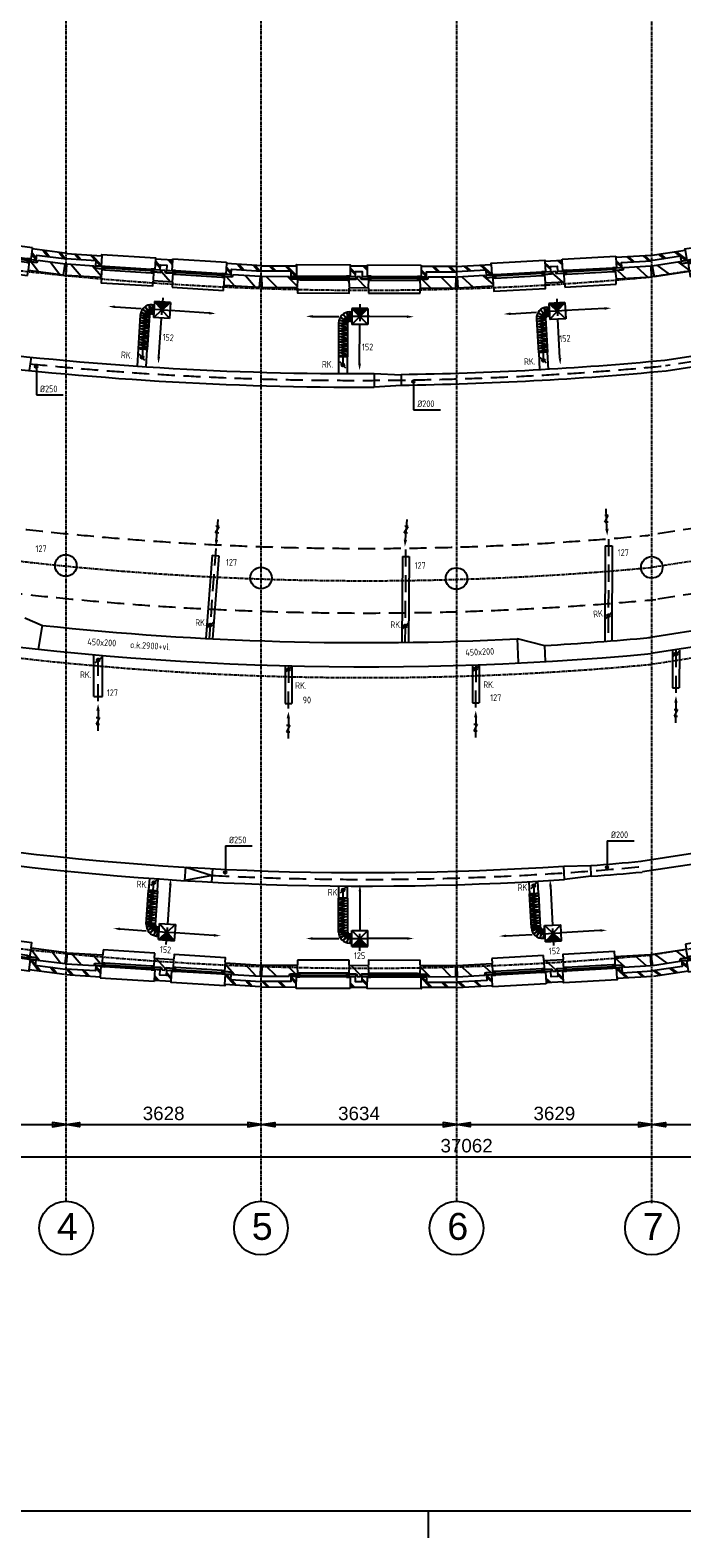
# Model space of a CAD drawing. Extents: x -257677 to 221252, y -185516 to 120782.
# Tile 74 of 171: x 13194 to 25307, y -132911 to -104891. Entities that reach past the tile are written whole.
import ezdxf
from ezdxf.enums import TextEntityAlignment as Align

# ---------------------------------------------------------------- set-up
doc = ezdxf.new("R2010")
doc.units = 0
doc.header["$LTSCALE"] = 50
doc.linetypes.add('CENTER', pattern=[2, 1.25, -0.25, 0.25, -0.25])
doc.linetypes.add('HIDDEN', pattern=[9.525, 6.35, -3.175])
doc.layers.get('0').update_dxf_attribs({"linetype": 'CONTINUOUS'})
for name, color, linetype in [('57LB', 4, 'CONTINUOUS'), ('BOUW', 1, 'CONTINUOUS'), ('KADER', 7, 'CONTINUOUS'), ('MAATVOERING', 1, 'CONTINUOUS'), ('STRAMIEN', 2, 'CENTER')]:
    doc.layers.add(name, color=color, linetype=linetype)
doc.styles.add('ISO25', font='ISO', dxfattribs={"width": 0.9})
doc.styles.get("Standard").update_dxf_attribs({"font": 'ARIAL.TTF'})

# ---------------------------------------------------------------- blocks, each defined once
blk = doc.blocks.new('KADERA0')
at = {"layer": 'KADER', "color": 4}
blk.add_line((25, 10), (1179, 10), dxfattribs=at)
at = {"layer": 'KADER', "color": 1}
blk.add_line((559, 0), (559, 10), dxfattribs=at)
blk = doc.blocks.new('CIRC1MM')
at = {"color": 2, "linetype": 'Continuous'}
for p, q in [((-0.5, 0), (0.5, 0)), ((-0.49, 0.1), (0.49, 0.1)), ((-0.46, 0.2), (0.46, 0.2)), ((-0.4, 0.3), (0.4, 0.3)), ((-0.3, 0.4), (0.3, 0.4)), ((-0.49, -0.1), (0.49, -0.1)), ((-0.46, -0.2), (0.46, -0.2)), ((-0.4, -0.3), (0.4, -0.3)), ((-0.3, -0.4), (0.3, -0.4))]:
    blk.add_line(p, q, dxfattribs=at)
blk.add_circle((0, 0), 0.5, dxfattribs=at)
blk = doc.blocks.new('AFVRE')
at = {"color": 2, "linetype": 'Continuous'}
for p, q in [((0.625, -5), (-0.625, -7.5)), ((-0.625, -5), (0.625, -5)), ((0, -2.5), (0, -10)), ((-0.625, -7.5), (0.625, -7.5))]:
    blk.add_line(p, q, dxfattribs=at)
blk.add_solid([(-0.625, -2.5), (0.625, -2.5), (0, 0)], dxfattribs=at)
blk = doc.blocks.new('1', base_point=(8500, 9850))
at = {"layer": 'BOUW', "linetype": 'Continuous'}
for p, q in [((10497.5, 10150), (11457.5, 10150)), ((10497.5, 10060), (10497.5, 10150)), ((11457.5, 10150), (11457.5, 10060)), ((8510, 9850), (8515, 10050)), ((9027.5, 9850), (8510, 9850)), ((8515, 10050), (9177.5, 10050)), ((8980, 9650), (9158, 9828)), ((9037.5, 9890), (9027.5, 9850)), ((9182.5, 9890), (9037.5, 9890)), ((9177.5, 10050), (9182.5, 9890)), ((9224.5, 9838), (10090.5, 9838)), ((10132.5, 9890), (10137.5, 10050)), ((10277.5, 9890), (10132.5, 9890)), ((10137.5, 10050), (10497.5, 10050)), ((10287.5, 9850), (10277.5, 9890)), ((10347.5, 9850), (10287.5, 9850)), ((10357.5, 9890), (10347.5, 9850)), ((10502.5, 9890), (10357.5, 9890)), ((10497.5, 10050), (10502.5, 9890)), ((11848, 9850), (12048, 10050)), ((10428, 9650), (10477, 9699)), ((10477, 9640), (10477, 9625)), ((10477, 9625), (11477, 9625)), ((11477, 9625), (11477, 9640)), ((12015, 9650), (12115, 9750))]:
    blk.add_line(p, q, dxfattribs=at)
for points in [[(9177.5, 10060), (9177.5, 10150), (10137.5, 10150), (10137.5, 10060)], [(8500, 9650), (9158, 9650), (9158, 9845), (9058, 9845), (9058, 9750), (8500, 9750)], [(8598, 9850), (8798, 10050)], [(8998, 9850), (9178, 10031)], [(9047.5, 9850), (9047.5, 9890), (9182.5, 9890), (9182.5, 9850), (9047.5, 9850)], [(9145, 9845), (9058, 9758)], [(9164.5, 9838), (9224.5, 9838), (9224.5, 9848), (9204.5, 9848), (9204.5, 9908), (9184.5, 9908), (9184.5, 9848), (9164.5, 9848), (9164.5, 9838)], [(9204.5, 9868), (9224.5, 9868), (9224.5, 9908), (9204.5, 9908)], [(9224.5, 9908), (10090.5, 9908)], [(9224.5, 9868), (10090.5, 9868)], [(10110.5, 9868), (10090.5, 9868), (10090.5, 9908), (10110.5, 9908)], [(10150.5, 9838), (10090.5, 9838), (10090.5, 9848), (10110.5, 9848), (10110.5, 9908), (10130.5, 9908), (10130.5, 9848), (10150.5, 9848), (10150.5, 9838)], [(10132.5, 9850), (10132.5, 9890), (10267.5, 9890), (10267.5, 9850), (10132.5, 9850)], [(10157.5, 9845), (10257.5, 9845), (10257.5, 9750), (10377.5, 9750), (10377.5, 9845), (10477.5, 9845), (10477.5, 9650), (10157.5, 9650), (10157.5, 9845)], [(10158, 9710), (10257, 9809)], [(10282, 9874), (10458, 10050)], [(10367.5, 9850), (10367.5, 9890), (10502.5, 9890), (10502.5, 9850), (10367.5, 9850)], [(10544.5, 9838), (10484.5, 9838), (10484.5, 9848), (10504.5, 9848), (10504.5, 9908), (10524.5, 9908), (10524.5, 9848), (10544.5, 9848), (10544.5, 9838)], [(10524.5, 9908), (10544.5, 9908), (10544.5, 9868), (10524.5, 9868)], [(10544.5, 9908), (11410.5, 9908)], [(10544.5, 9868), (11410.5, 9868)], [(10544.5, 9838), (11410.5, 9838)], [(11430.5, 9868), (11410.5, 9868), (11410.5, 9908), (11430.5, 9908)], [(11470.5, 9838), (11410.5, 9838), (11410.5, 9848), (11430.5, 9848), (11430.5, 9908), (11450.5, 9908), (11450.5, 9848), (11470.5, 9848), (11470.5, 9838)], [(11607.5, 9850), (11597.5, 9890), (11452.5, 9890), (11457.5, 10050), (12120, 10050), (12125, 9850), (11607.5, 9850)], [(11452.5, 9850), (11452.5, 9890), (11587.5, 9890), (11587.5, 9850), (11452.5, 9850)], [(12135, 9650), (11477, 9650), (11477, 9845), (11577, 9845), (11577, 9750), (12135, 9750)], [(11477, 9742), (11577, 9842)], [(11477, 9712), (11577, 9812)], [(11488, 9890), (11648, 10050)], [(8650, 9650), (8750, 9750)], [(8680, 9650), (8780, 9750)], [(8950, 9650), (9050, 9750)], [(9158, 9640), (9158, 9625), (10158, 9625), (10158, 9640)], [(10158, 9680), (10257, 9779)], [(10398, 9650), (10477, 9729)], [(11685, 9650), (11785, 9750)], [(11715, 9650), (11815, 9750)], [(11985, 9650), (12085, 9750)]]:
    blk.add_lwpolyline(points, dxfattribs=at)

msp = doc.modelspace()

# ---------------------------------------------------------------- linework, layer by layer
at = {"layer": '57LB', "color": 1, "linetype": 'HIDDEN'}
for p, q in [((33563.41002, -109812.47923), (25002.01441, -111128.00389)), ((15832.93254, -110104.20976), (15418.21696, -110076.24351)), ((15459.74103, -110163.48854), (15466.64774, -109995.74197)), ((15658.80066, -109862.4963), (15628.20592, -110316.19016)), ((19321.30663, -109983.60033), (19319.5985, -110438.32139)), ((23182.65172, -110101.46671), (22767.62779, -110124.40717)), ((22819.50571, -110205.92173), (22805.85442, -110038.58896)), ((22980.27755, -109882.85288), (23005.37413, -110336.88408)), ((15326.06183, -110188.45007), (15262.16316, -111140.24004)), ((19009.94904, -110330.03567), (19006.68557, -111273.70736)), ((19510.44363, -110213.76224), (19094.7891, -110212.20086)), ((19141.77227, -110296.63145), (19138.0075, -110128.78497)), ((22689.88054, -110247.03768), (22742.83928, -111199.97705)), ((16644.7862, -114525.54038), (16518.56875, -116197.9301)), ((20172.95734, -114542.65447), (20160.60169, -116268.92746)), ((23944.78312, -114347.34764), (23937.80038, -116244.73107)), ((14458.88207, -117363.86578), (14457.80198, -116545.75874)), ((25196.34496, -116414.14615), (25195.10265, -117225.44583)), ((17993.07164, -116705.12744), (17991.82933, -117516.42712)), ((21475.02599, -116687.88503), (21473.78368, -117499.18471)), ((15438.15805, -121509.46856), (15496.26663, -120658.56867)), ((22601.31234, -121572.1331), (22553.43139, -120711.36014)), ((19012.43122, -121653.42217), (19012.43122, -120796.89998)), ((15566.36305, -121557.62441), (15550.59317, -121724.77082)), ((15723.08613, -121882.70778), (15754.06742, -121429.04015)), ((19322.6879, -122001.55442), (19322.6879, -121546.83014)), ((22730.81076, -121599.11936), (22735.79362, -121766.93409)), ((22926.46275, -121902.3711), (22901.20751, -121448.3487)), ((15549.16026, -121640.84603), (15963.85187, -121669.16563)), ((19132.68765, -121772.10461), (19548.34511, -121772.10461)), ((19144.18041, -121687.9043), (19139.8352, -121855.73675)), ((22724.0122, -121683.828), (23139.02809, -121660.74252))]:
    msp.add_line(p, q, dxfattribs=at)
at = {"layer": '57LB', "color": 2, "linetype": 'Continuous'}
for p, q in [((14775.02163, -110032.86978), (15256.56393, -110065.34248)), ((15489.54075, -109995.90797), (15478.15339, -110165.52615)), ((15503.79502, -109931.67378), (15483.61043, -110230.99398)), ((15485.92779, -110231.15025), (15803.11522, -109951.85837)), ((15782.93063, -110251.17857), (15503.79502, -109931.67378)), ((15803.11522, -109951.85837), (15503.79502, -109931.67378)), ((15803.11522, -109951.85837), (15782.93063, -110251.17857)), ((16516.33875, -110150.29511), (15795.34029, -110101.67474)), ((19171.00924, -110062.48612), (19169.88232, -110362.484)), ((19469.8802, -110363.61092), (19171.00924, -110062.48612)), ((19471.00713, -110063.61304), (19171.00924, -110062.48612)), ((19172.20493, -110362.49272), (19471.00713, -110063.61304)), ((19471.00713, -110063.61304), (19469.8802, -110363.61092)), ((22828.59602, -110035.95516), (22838.02906, -110205.69324)), ((23134.43382, -109953.90298), (22834.89107, -109970.46021)), ((23150.99105, -110253.44573), (22834.89107, -109970.46021)), ((22834.89107, -109970.46021), (22851.4483, -110270.00296)), ((22853.76738, -110269.87477), (23134.43382, -109953.90298)), ((23134.43382, -109953.90298), (23150.99105, -110253.44573)), ((23866.56605, -110063.66334), (23145.03152, -110103.54617)), ((15782.93063, -110251.17857), (15483.61043, -110230.99398)), ((15584.65016, -110962.08474), (15633.27053, -110241.08627)), ((18450.13753, -110209.77926), (18932.77008, -110211.59224)), ((19160.8648, -110127.49616), (19160.27689, -110297.49514)), ((19469.8802, -110363.61092), (19169.88232, -110362.484)), ((19317.16674, -111085.67832), (19319.88126, -110363.04746)), ((20195.39713, -110216.33523), (19472.76627, -110213.62071)), ((22123.95424, -110159.98623), (22605.85457, -110133.34918)), ((23150.99105, -110253.44573), (22851.4483, -110270.00296)), ((23041.1025, -110983.25888), (23001.21967, -110261.72435)), ((13210.84968, -110968.01115), (13176.95206, -111215.85722)), ((19587.8278, -111273.55728), (19586.96321, -111523.56485)), ((20087.76027, -111293.94947), (20087.06852, -111493.97647)), ((23883.81649, -114476.83945), (24008.81564, -114477.29947)), ((16574.70606, -114650.33553), (16699.35158, -114659.74269)), ((20111.54083, -114671.9335), (20236.53762, -114672.82815)), ((13351.81707, -116397.16067), (13425.54352, -115952.48799)), ((22247.25498, -116195.85421), (22264.22027, -116645.5343)), ((22752.47144, -116324.69252), (22763.86481, -116626.68398)), ((25134.58298, -117115.63939), (25259.58338, -117115.47436)), ((14379.21974, -117272.85232), (14539.2196, -117272.64108)), ((21413.26401, -117389.37828), (21538.26441, -117389.21325)), ((17931.30966, -117406.62068), (18056.31006, -117406.45566)), ((16070.95859, -120696.42505), (16087.99209, -120446.99876)), ((16087.99209, -120446.99876), (16578.7259, -120599.739)), ((16570.20822, -120724.4657), (16587.24358, -120475.01221)), ((23126.74535, -120676.25496), (23112.85963, -120426.62635)), ((23624.16146, -120615.90778), (23613.05135, -120416.1774)), ((16578.7259, -120599.739), (16070.95859, -120696.42505)), ((15798.17348, -120783.18292), (15748.93882, -121504.13969)), ((19322.6879, -120899.46865), (19322.6879, -121622.10461)), ((22865.25327, -120801.98642), (22905.38823, -121523.50698)), ((14868.11079, -121594.33667), (15349.62525, -121627.21964)), ((15573.29958, -121727.6925), (15584.88203, -121558.08753)), ((15578.84776, -121793.22278), (15599.28737, -121493.91989)), ((15896.27304, -121514.20125), (15578.84776, -121793.22278)), ((15599.28737, -121493.91989), (15898.59027, -121514.3595)), ((15599.28737, -121493.91989), (15878.15065, -121813.66239)), ((15878.15065, -121813.66239), (15898.59027, -121514.3595)), ((22758.68702, -121767.03059), (22749.24527, -121597.29299)), ((22755.61976, -121531.83793), (23055.15671, -121515.17603)), ((22772.28166, -121831.37487), (22755.61976, -121531.83793)), ((22755.61976, -121531.83793), (23071.81861, -121814.71297)), ((23052.83767, -121515.30502), (22772.28166, -121831.37487)), ((23071.81861, -121814.71297), (23055.15671, -121515.17603)), ((15578.84776, -121793.22278), (15878.15065, -121813.66239)), ((16609.32723, -121713.24561), (15888.37046, -121664.01095)), ((18450.05195, -121772.10461), (18932.6879, -121772.10461)), ((19162.6879, -121857.10461), (19162.6879, -121687.10461)), ((19172.6879, -121622.10461), (19472.6879, -121622.10461)), ((19172.6879, -121922.10461), (19172.6879, -121622.10461)), ((19470.36528, -121622.10461), (19172.6879, -121922.10461)), ((19172.6879, -121622.10461), (19472.6879, -121922.10461)), ((19472.6879, -121922.10461), (19472.6879, -121622.10461)), ((20195.32386, -121772.10461), (19472.6879, -121772.10461)), ((22042.43016, -121721.74136), (22524.32116, -121694.93592)), ((22772.28166, -121831.37487), (23071.81861, -121814.71297)), ((23785.00821, -121624.80954), (23063.48766, -121664.9445)), ((19172.6879, -121922.10461), (19472.6879, -121922.10461))]:
    msp.add_line(p, q, dxfattribs=at)
at = {"layer": '57LB', "color": 1, "linetype": 'Continuous'}
for p, q in [((15279.66219, -110078.07648), (15421.39842, -110172.41595)), ((15416.48644, -110180.71235), (15279.66219, -110078.07648)), ((15336.59189, -110030.14147), (15433.53614, -110164.60465)), ((15421.39842, -110172.41595), (15336.59189, -110030.14147)), ((15407.01222, -109997.4891), (15459.74103, -110163.48854)), ((15433.53614, -110164.60465), (15407.01222, -109997.4891)), ((15453.91445, -110078.70753), (15493.82461, -110081.3869)), ((15466.64774, -109995.74197), (15477.08283, -110164.65278)), ((22680.97916, -110088.62916), (22793.6338, -110210.23289)), ((22782.542, -110219.46938), (22680.97916, -110088.62916)), ((22746.87975, -110047.61314), (22819.50571, -110205.92173)), ((22793.6338, -110210.23289), (22746.87975, -110047.61314)), ((22805.85442, -110038.58896), (22836.85977, -110204.95729)), ((15226.92193, -110387.95313), (15397.15759, -110382.12962)), ((15394.37107, -110423.63568), (15226.92193, -110387.95313)), ((15232.11447, -110332.23165), (15401.09715, -110323.44863)), ((15397.15759, -110382.12962), (15232.11447, -110332.23165)), ((15232.20286, -110287.66906), (15402.43852, -110281.84554)), ((15399.652, -110323.35161), (15232.20286, -110287.66906)), ((15237.3954, -110231.94758), (15406.37808, -110223.16456)), ((15402.43852, -110281.84554), (15237.3954, -110231.94758)), ((15240.47018, -110186.14779), (15410.03323, -110190.34297)), ((15407.91932, -110221.83033), (15240.47018, -110186.14779)), ((15251.15507, -110135.10812), (15416.48644, -110180.71235)), ((15410.03323, -110190.34297), (15251.15507, -110135.10812)), ((18924.2253, -110379.0786), (19092.30857, -110359.57724)), ((19092.10518, -110418.38997), (18924.2253, -110379.0786)), ((18924.38405, -110333.17598), (19093.87106, -110326.58974)), ((19093.76193, -110358.14779), (18924.38405, -110333.17598)), ((18931.80461, -110281.56058), (19099.69937, -110316.56858)), ((19093.87106, -110326.58974), (18931.80461, -110281.56058)), ((18956.63071, -110222.833), (19104.07432, -110307.97687)), ((19099.69937, -110316.56858), (18956.63071, -110222.833)), ((19010.39992, -110171.37789), (19115.69124, -110299.4102)), ((19104.07432, -110307.97687), (19010.39992, -110171.37789)), ((19078.60346, -110134.31743), (19141.77227, -110296.63145)), ((19115.69124, -110299.4102), (19078.60346, -110134.31743)), ((19130.57102, -110212.3919), (19170.57078, -110212.53023)), ((19138.0075, -110128.78497), (19159.15301, -110296.69155)), ((22604.64939, -110255.21582), (22773.45355, -110238.65129)), ((22775.20467, -110270.16091), (22604.64939, -110255.21582)), ((22607.19647, -110301.048), (22773.83809, -110271.67354)), ((22777.10154, -110330.396), (22607.19647, -110301.048)), ((22608.85455, -110356.98632), (22777.10154, -110330.396)), ((22779.40983, -110371.93141), (22608.85455, -110356.98632)), ((22609.01478, -110203.25278), (22778.68106, -110228.30403)), ((22773.45355, -110238.65129), (22609.01478, -110203.25278)), ((22614.21438, -110401.2255), (22780.856, -110371.85104)), ((22630.33626, -110143.16403), (22782.542, -110219.46938)), ((22778.68106, -110228.30403), (22630.33626, -110143.16403)), ((22803.35876, -110122.48885), (22843.29713, -110120.26932)), ((15210.49107, -110632.69579), (15379.47375, -110623.91277)), ((15375.53418, -110682.59375), (15210.49107, -110632.69579)), ((15213.37367, -110589.75848), (15383.60933, -110583.93497)), ((15380.82281, -110625.44103), (15213.37367, -110589.75848)), ((15218.56621, -110534.037), (15387.5489, -110525.25398)), ((15383.60933, -110583.93497), (15218.56621, -110534.037)), ((15218.65461, -110489.47441), (15388.89027, -110483.65089)), ((15386.10375, -110525.15696), (15218.65461, -110489.47441)), ((15223.84715, -110433.75293), (15392.82983, -110424.9699)), ((15388.89027, -110483.65089), (15223.84715, -110433.75293)), ((18921.88397, -110637.27582), (19091.40571, -110620.64838)), ((19091.26185, -110662.24763), (18921.88397, -110637.27582)), ((18922.58344, -110435.01741), (19092.10518, -110418.38997)), ((19091.96132, -110459.98922), (18922.58344, -110435.01741)), ((18923.52584, -110581.33701), (19091.60911, -110561.83565)), ((19091.40571, -110620.64838), (18923.52584, -110581.33701)), ((18923.68458, -110535.43439), (19093.20632, -110518.80696)), ((19093.06246, -110560.4062), (18923.68458, -110535.43439)), ((18924.62698, -110681.754), (19092.71025, -110662.25264)), ((18925.32644, -110479.49558), (19093.40971, -110459.99423)), ((19093.20632, -110518.80696), (18925.32644, -110479.49558)), ((22784.11945, -110430.57351), (22614.21438, -110401.2255)), ((22615.87247, -110457.16383), (22784.11945, -110430.57351)), ((22786.42774, -110472.10892), (22615.87247, -110457.16383)), ((22618.41955, -110502.996), (22785.06117, -110473.62154)), ((22788.32461, -110532.34401), (22618.41955, -110502.996)), ((22620.07763, -110558.93433), (22788.32461, -110532.34401)), ((22790.63291, -110573.87942), (22620.07763, -110558.93433)), ((22625.43746, -110603.17351), (22792.07908, -110573.79905)), ((22795.34253, -110632.52152), (22625.43746, -110603.17351)), ((22627.09554, -110659.11183), (22795.34253, -110632.52152)), ((22797.65082, -110674.05692), (22627.09554, -110659.11183)), ((22629.48343, -110702.0795), (22796.12505, -110672.70503)), ((15200.01759, -110788.70135), (15370.25325, -110782.87783)), ((15367.46673, -110824.38389), (15200.01759, -110788.70135)), ((15205.21013, -110732.97987), (15374.19281, -110724.19684)), ((15370.25325, -110782.87783), (15205.21013, -110732.97987)), ((15205.29853, -110688.41727), (15375.53418, -110682.59375)), ((15372.74766, -110724.09982), (15205.29853, -110688.41727)), ((18921.19443, -110836.66531), (19090.71617, -110820.03788)), ((19090.57231, -110861.63713), (18921.19443, -110836.66531)), ((18922.29557, -110937.0823), (19091.81731, -110920.45487)), ((19091.67345, -110962.05411), (18922.29557, -110937.0823)), ((18922.83629, -110780.72651), (19090.91956, -110761.22515)), ((19090.71617, -110820.03788), (18922.83629, -110780.72651)), ((18922.98512, -110737.6928), (19092.50686, -110721.06537)), ((19092.363, -110762.66462), (18922.98512, -110737.6928)), ((18923.93744, -110881.14349), (19092.0207, -110861.64214)), ((19091.81731, -110920.45487), (18923.93744, -110881.14349)), ((19092.50686, -110721.06537), (18924.62698, -110681.754)), ((22799.3885, -110731.4275), (22629.48343, -110702.0795)), ((22631.14152, -110758.01782), (22799.3885, -110731.4275)), ((22801.69679, -110772.96291), (22631.14152, -110758.01782)), ((22636.50134, -110802.257), (22803.14296, -110772.88254)), ((22806.40641, -110831.60501), (22636.50134, -110802.257)), ((22638.15943, -110858.19533), (22806.40641, -110831.60501)), ((22808.7147, -110873.14041), (22638.15943, -110858.19533)), ((13309.35255, -111174.78696), (13309.35255, -111667.22152)), ((20320.63229, -111452.02309), (20320.63229, -111944.45765)), ((13309.35255, -111667.22152), (13806.58081, -111667.22152)), ((20320.63229, -111944.45765), (20817.86055, -111944.45765)), ((16821.99405, -120049.50828), (17319.22231, -120049.50828)), ((16821.99405, -120051.26441), (16821.99405, -120543.69897)), ((23921.06758, -119954.1788), (24418.29585, -119954.1788)), ((23921.06758, -119955.93492), (23921.06758, -120448.36948)), ((15552.90433, -121031.90597), (15382.64113, -121059.09934)), ((15555.73859, -120990.40313), (15385.00768, -121003.1865)), ((15385.00768, -121003.1865), (15552.90433, -121031.90597)), ((15561.19068, -120931.8254), (15390.92748, -120959.01877)), ((15390.92748, -120959.01877), (15557.18362, -120990.50182)), ((15564.02494, -120890.32257), (15393.29403, -120903.10594)), ((15393.29403, -120903.10594), (15561.19068, -120931.8254)), ((19096.38309, -121022.31236), (18926.91986, -121046.69827)), ((18926.91986, -121046.69827), (19096.38309, -121063.91186)), ((22646.12046, -120937.20941), (22478.27319, -120970.96962)), ((22478.27319, -120970.96962), (22648.43089, -120978.7447)), ((22650.25118, -121037.54745), (22482.4039, -121071.30765)), ((22648.43089, -120978.7447), (22482.82648, -121026.74697)), ((22482.82648, -121026.74697), (22651.69734, -121037.467)), ((15536.65968, -121291.03957), (15365.92877, -121303.82294)), ((15365.92877, -121303.82294), (15533.82542, -121332.5424)), ((15539.31943, -121230.83333), (15369.05623, -121258.02671)), ((15369.05623, -121258.02671), (15535.31238, -121289.50975)), ((15542.15369, -121189.3305), (15371.42278, -121202.11387)), ((15371.42278, -121202.11387), (15539.31943, -121230.83333)), ((15547.60578, -121130.75277), (15377.34258, -121157.94614)), ((15377.34258, -121157.94614), (15543.59873, -121189.42919)), ((15550.44004, -121089.24994), (15379.70913, -121102.03331)), ((15379.70913, -121102.03331), (15547.60578, -121130.75277)), ((15382.64113, -121059.09934), (15548.89727, -121090.58238)), ((19094.93469, -121122.72494), (18925.47146, -121147.11085)), ((18925.47146, -121147.11085), (19094.93469, -121164.32443)), ((19094.93469, -121322.11563), (18925.47146, -121346.50154)), ((19094.93469, -121164.32443), (18926.91986, -121203.055)), ((18926.91986, -121203.055), (19094.93469, -121223.13752)), ((19096.38309, -121221.70305), (18926.91986, -121246.08896)), ((18926.91986, -121246.08896), (19096.38309, -121263.30255)), ((19096.38309, -121063.91186), (18928.36827, -121102.64242)), ((18928.36827, -121102.64242), (19096.38309, -121122.72494)), ((19096.38309, -121263.30255), (18928.36827, -121302.03311)), ((18928.36827, -121302.03311), (19096.38309, -121322.11563)), ((22482.4039, -121071.30765), (22652.5616, -121079.08273)), ((22652.5616, -121079.08273), (22486.95719, -121127.085)), ((22486.95719, -121127.085), (22655.82806, -121137.80504)), ((22657.19456, -121136.29234), (22489.34728, -121170.05254)), ((22489.34728, -121170.05254), (22659.50498, -121177.82763)), ((22661.32527, -121236.63037), (22493.478, -121270.39058)), ((22493.478, -121270.39058), (22663.63569, -121278.16566)), ((22659.50498, -121177.82763), (22493.90057, -121225.8299)), ((22493.90057, -121225.8299), (22662.77144, -121236.54993)), ((22663.63569, -121278.16566), (22498.03128, -121326.16793)), ((22498.03128, -121326.16793), (22666.90215, -121336.88796)), ((15522.87932, -121492.8292), (15352.14841, -121505.61257)), ((15352.14841, -121505.61257), (15520.72919, -121524.31411)), ((15525.53907, -121432.62297), (15355.27587, -121459.81634)), ((15355.27587, -121459.81634), (15521.53201, -121491.29939)), ((15520.72919, -121524.31411), (15355.85521, -121557.62674)), ((15355.85521, -121557.62674), (15525.82521, -121534.72676)), ((15528.37333, -121391.12014), (15357.64242, -121403.90351)), ((15357.64242, -121403.90351), (15525.53907, -121432.62297)), ((15533.82542, -121332.5424), (15363.56222, -121359.73577)), ((15363.56222, -121359.73577), (15529.81837, -121391.21882)), ((15525.82521, -121534.72676), (15376.4138, -121617.98077)), ((15376.4138, -121617.98077), (15529.57393, -121543.6096)), ((15529.57393, -121543.6096), (15426.36182, -121673.15278)), ((15426.36182, -121673.15278), (15540.54783, -121552.98586)), ((15540.54783, -121552.98586), (15491.73754, -121715.00031)), ((15491.73754, -121715.00031), (15566.36305, -121557.62441)), ((15550.59317, -121724.77082), (15583.70351, -121558.8086)), ((18925.47146, -121346.50154), (19094.93469, -121363.71512)), ((19094.93469, -121524.37525), (18925.47146, -121548.76116)), ((18925.47146, -121548.76116), (19094.93469, -121565.97474)), ((19094.93469, -121363.71512), (18926.91986, -121402.44569)), ((18926.91986, -121402.44569), (19094.93469, -121422.52821)), ((19096.38309, -121423.96267), (18926.91986, -121448.34858)), ((18926.91986, -121448.34858), (19096.38309, -121465.56217)), ((19094.93469, -121565.97474), (18926.91986, -121604.70531)), ((18926.91986, -121604.70531), (19094.93469, -121624.78783)), ((19096.38309, -121465.56217), (18928.36827, -121504.29273)), ((18928.36827, -121504.29273), (19096.38309, -121524.37525)), ((22668.42799, -121338.23977), (22500.58072, -121371.99997)), ((22500.58072, -121371.99997), (22670.73841, -121379.77506)), ((22672.5587, -121438.5778), (22504.71143, -121472.338)), ((22504.71143, -121472.338), (22674.86912, -121480.11309)), ((22670.73841, -121379.77506), (22505.134, -121427.77733)), ((22505.134, -121427.77733), (22674.00487, -121438.49736)), ((22674.86912, -121480.11309), (22509.26472, -121528.11536)), ((22509.26472, -121528.11536), (22678.13558, -121538.83539)), ((22679.66142, -121540.1872), (22511.81415, -121573.9474)), ((22511.81415, -121573.9474), (22681.41415, -121571.69673)), ((22681.41415, -121571.69673), (22521.9131, -121625.10623)), ((22521.9131, -121625.10623), (22687.75651, -121581.40071)), ((22687.75651, -121581.40071), (22549.76441, -121682.46098)), ((22549.76441, -121682.46098), (22692.57304, -121589.75289)), ((22692.57304, -121589.75289), (22606.14074, -121731.04561)), ((22606.14074, -121731.04561), (22704.6204, -121597.70284)), ((22704.6204, -121597.70284), (22676.18205, -121764.50328)), ((22676.18205, -121764.50328), (22730.81076, -121599.11936)), ((22735.79362, -121766.93409), (22748.16478, -121598.15403)), ((15549.16051, -121640.84605), (15589.06756, -121643.57133)), ((19096.38309, -121626.22229), (18926.91986, -121650.6082)), ((18926.91986, -121650.6082), (19096.38309, -121657.78053)), ((19096.38309, -121657.78053), (18934.16188, -121702.24896)), ((18934.16188, -121702.24896), (19102.1767, -121667.82179)), ((19102.1767, -121667.82179), (18958.78474, -121761.06204)), ((18958.78474, -121761.06204), (19106.52191, -121676.42858)), ((19106.52191, -121676.42858), (19012.37568, -121812.70279)), ((19012.37568, -121812.70279), (19118.10914, -121685.03537)), ((19118.10914, -121685.03537), (19080.45065, -121849.99889)), ((19080.45065, -121849.99889), (19144.18041, -121687.9043)), ((19132.6879, -121772.10461), (19172.6879, -121772.10461)), ((19139.8352, -121855.73675), (19161.56125, -121687.9043)), ((22724.01245, -121683.82798), (22763.95071, -121681.6064))]:
    msp.add_line(p, q, dxfattribs=at)
at = {"layer": '57LB', "color": 3, "linetype": 'Continuous'}
for p, q in [((15459.60813, -109993.89843), (15489.54075, -109995.90797)), ((22798.64224, -110037.61981), (22828.59602, -110035.95516)), ((15241.33674, -110184.70619), (15198.98706, -110815.51737)), ((15410.95492, -110196.09355), (15368.69245, -110825.60583)), ((15448.22077, -110163.51662), (15478.15339, -110165.52615)), ((18925.15726, -110331.68224), (18922.97084, -110963.90962)), ((19095.15624, -110332.27015), (19092.97433, -110963.19571)), ((19130.27707, -110297.39139), (19160.27689, -110297.49514)), ((19130.86497, -110127.39241), (19160.8648, -110127.49616)), ((22605.33321, -110253.67911), (22640.41475, -110884.93621)), ((22775.0713, -110244.24607), (22810.0806, -110874.20335)), ((22808.07528, -110207.3579), (22838.02906, -110205.69324)), ((15327.02344, -111030.04624), (15220.5688, -110910.28289)), ((19064.37834, -111169.87047), (18950.52977, -111057.11252)), ((22793.71596, -111082.20428), (22673.41925, -110976.35272)), ((23999.05467, -115713.37132), (23887.73798, -115828.62949)), ((16601.12892, -115891.94447), (16481.84683, -115998.93808)), ((20222.47876, -115908.8586), (20110.76197, -116023.729)), ((14517.60267, -116546.95315), (14394.05437, -116648.99073)), ((25258.11818, -116428.84563), (25138.83609, -116535.83925)), ((18054.84486, -116719.82693), (17935.56277, -116826.82054)), ((21536.79921, -116702.58452), (21417.51712, -116809.57813)), ((15551.67572, -120681.08548), (15430.04779, -120785.40468)), ((22608.03799, -120731.09685), (22500.21712, -120849.63171)), ((15352.81271, -121507.15782), (15395.88792, -120876.39578)), ((15522.41769, -121518.74027), (15565.40419, -120889.27702)), ((18927.6879, -121652.10461), (18927.6879, -121019.87345)), ((19069.80682, -120814.40285), (18955.56899, -120926.76641)), ((19097.6879, -121652.10461), (19097.6879, -121021.17527)), ((22512.66411, -121575.39884), (22477.55021, -120944.14354)), ((22682.40171, -121565.95709), (22647.36011, -120936.00161)), ((15554.95174, -121556.04356), (15584.88203, -121558.08753)), ((22719.29158, -121598.95918), (22749.24527, -121597.29299)), ((15543.36929, -121725.64854), (15573.29958, -121727.6925)), ((19132.6879, -121687.10461), (19162.6879, -121687.10461)), ((19132.6879, -121857.10461), (19162.6879, -121857.10461)), ((22728.73332, -121768.69678), (22758.68702, -121767.03059))]:
    msp.add_line(p, q, dxfattribs=at)
at = {"layer": '57LB', "linetype": 'Continuous'}
for p, q in [((15489.20582, -110000.89674), (15499.18337, -110001.56658)), ((22828.87346, -110040.94745), (22838.85806, -110040.39257)), ((15478.48831, -110160.53738), (15488.46585, -110161.20723)), ((19160.29418, -110292.49517), (19170.29412, -110292.52975)), ((19160.8475, -110132.49613), (19170.84744, -110132.53071)), ((22837.75162, -110200.70095), (22847.73621, -110200.14606)), ((15203.97889, -110815.80672), (15182.5585, -111134.86988)), ((15363.70161, -110825.30174), (15342.20281, -111145.5329)), ((22645.40452, -110884.61316), (22663.18201, -111204.50133)), ((22805.09002, -110874.51165), (22822.91878, -111195.32227)), ((18927.97097, -110963.88124), (18926.90094, -111273.29079)), ((19087.97425, -110963.20932), (19086.89938, -111274.01977)), ((20087.06852, -111493.97647), (19586.96321, -111523.56485)), ((19587.8278, -111273.55728), (20087.76027, -111293.94947)), ((23883.81649, -114476.83945), (23877.29269, -116249.51678)), ((24008.81564, -114477.29947), (24002.3302, -116239.55535)), ((16574.70606, -114650.33553), (16458.14562, -116194.76921)), ((16699.35158, -114659.74269), (16583.01352, -116201.22987)), ((20111.54083, -114671.9335), (20100.10519, -116269.66624)), ((20236.53762, -114672.82815), (20225.11983, -116268.06819)), ((13093.50913, -115815.31225), (13425.54352, -115952.48799)), ((22247.25498, -116195.85421), (22752.47144, -116324.69252)), ((14379.21974, -117272.85232), (14378.19765, -116498.67415)), ((14539.2196, -117272.64108), (14538.22897, -116522.28882)), ((25135.65956, -116412.57128), (25134.58298, -117115.63939)), ((25260.65485, -116415.74444), (25259.58338, -117115.47436)), ((17932.38624, -116703.55257), (17931.30966, -117406.62068)), ((18057.38153, -116706.72573), (18056.31006, -117406.45566)), ((21414.34059, -116686.31016), (21413.26401, -117389.37828)), ((21539.33588, -116689.48333), (21538.26441, -117389.21325)), ((23112.85963, -120426.62635), (23613.05135, -120416.1774)), ((15400.87319, -120876.782), (15416.16787, -120652.81768)), ((15560.41792, -120888.90553), (15575.76584, -120664.1617)), ((22482.54502, -120943.91145), (22469.86628, -120715.98106)), ((22642.36611, -120936.24845), (22629.61613, -120707.03744)), ((23624.16146, -120615.90778), (23126.74535, -120676.25496)), ((18932.6879, -121019.91912), (18932.6879, -120796.22969)), ((19092.6879, -121021.14437), (19092.6879, -120797.45915)), ((15584.54137, -121563.07591), (15594.51813, -121563.75723)), ((19501.96911, -121394.79414), (19501.96911, -121394.79414)), ((22749.52297, -121602.28528), (22759.50754, -121601.72988)), ((15573.64024, -121722.70412), (15583.617, -121723.38544)), ((19162.6879, -121692.10461), (19172.6879, -121692.10461)), ((19162.6879, -121852.10461), (19172.6879, -121852.10461)), ((22758.40932, -121762.03831), (22768.39388, -121761.48292))]:
    msp.add_line(p, q, dxfattribs=at)
at = {"layer": '57LB'}
for p, q in [((28052.8011, -115663.41261), (24685.71374, -116181.07529)), ((28098.38808, -115959.92876), (24731.30072, -116477.59144)), ((30118.5975, -119481.12639), (24544.49577, -120338.09983)), ((30149.55867, -119678.71621), (24574.88709, -120535.77726))]:
    msp.add_line(p, q, dxfattribs=at)
at = {"layer": '57LB', "color": 2}
for points in [[(15368.69245, -110825.60583, 0.0007609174), (15198.98706, -110815.51737, 0.0155695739)], [(22810.0806, -110874.20335, 0.0007609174), (22640.41475, -110884.93621, 0.0155695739)], [(19092.97433, -110963.19571, 0.0007609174), (18922.97084, -110963.90962, 0.0155695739)], [(15565.40419, -120889.27702, -0.0007609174), (15395.88792, -120876.39578, -0.0155695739)], [(19097.6879, -121021.17527, -0.0007609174), (18927.6879, -121019.87345, -0.0155695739)], [(22647.36011, -120936.00161, -0.0007609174), (22477.55021, -120944.14354, -0.0155695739)]]:
    msp.add_lwpolyline(points, format="xyb", dxfattribs=at)
at = {"layer": '57LB'}
for points in [[(27165.90206, -110896.67946), (25014.35222, -111227.28174, -0.0203870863), (20087.06852, -111493.97647, -0.1234289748)], [(27135.49818, -110699.00396), (24989.67896, -111028.72568, -0.0203493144), (20087.76027, -111293.94947, -0.1234047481)]]:
    msp.add_lwpolyline(points, format="xyb", dxfattribs=at)
at = {"layer": '57LB', "color": 2, "linetype": 'Continuous'}
for centre, radius in [((15273.79612, -110970.16457), 27.5), ((15273.79612, -110970.16457), 22.5), ((15273.79612, -110970.16457), 17.5), ((15273.79612, -110970.16457), 12.5), ((15273.79612, -110970.16457), 7.5), ((19007.45405, -111113.4915), 27.5), ((19007.45405, -111113.4915), 22.5), ((19007.45405, -111113.4915), 17.5), ((19007.45405, -111113.4915), 12.5), ((19007.45405, -111113.4915), 7.5), ((22733.5676, -111029.2785), 27.5), ((22733.5676, -111029.2785), 22.5), ((22733.5676, -111029.2785), 17.5), ((22733.5676, -111029.2785), 12.5), ((22733.5676, -111029.2785), 7.5), ((16541.48787, -115945.44127), 27.5), ((16541.48787, -115945.44127), 22.5), ((16541.48787, -115945.44127), 17.5), ((16541.48787, -115945.44127), 12.5), ((16541.48787, -115945.44127), 7.5), ((20166.62036, -115966.2938), 27.5), ((20166.62036, -115966.2938), 22.5), ((20166.62036, -115966.2938), 17.5), ((20166.62036, -115966.2938), 12.5), ((20166.62036, -115966.2938), 7.5), ((23943.39632, -115771.00041), 27.5), ((23943.39632, -115771.00041), 22.5), ((23943.39632, -115771.00041), 17.5), ((23943.39632, -115771.00041), 12.5), ((23943.39632, -115771.00041), 7.5), ((25198.47714, -116482.34244), 27.5), ((25198.47714, -116482.34244), 22.5), ((25198.47714, -116482.34244), 17.5), ((25198.47714, -116482.34244), 12.5), ((25198.47714, -116482.34244), 7.5), ((14455.82852, -116597.97194), 27.5), ((14455.82852, -116597.97194), 22.5), ((14455.82852, -116597.97194), 17.5), ((14455.82852, -116597.97194), 12.5), ((14455.82852, -116597.97194), 7.5), ((17995.20381, -116773.32373), 27.5), ((17995.20381, -116773.32373), 22.5), ((17995.20381, -116773.32373), 17.5), ((17995.20381, -116773.32373), 12.5), ((17995.20381, -116773.32373), 7.5), ((21477.15817, -116756.08133), 27.5), ((21477.15817, -116756.08133), 22.5), ((21477.15817, -116756.08133), 17.5), ((21477.15817, -116756.08133), 12.5), ((21477.15817, -116756.08133), 7.5), ((15490.86175, -120733.24508), 27.5), ((15490.86175, -120733.24508), 22.5), ((15490.86175, -120733.24508), 17.5), ((15490.86175, -120733.24508), 12.5), ((15490.86175, -120733.24508), 7.5), ((22554.12756, -120790.36428), 27.5), ((19012.6879, -120870.58463), 27.5), ((19012.6879, -120870.58463), 22.5), ((19012.6879, -120870.58463), 17.5), ((19012.6879, -120870.58463), 12.5), ((19012.6879, -120870.58463), 7.5), ((22554.12756, -120790.36428), 22.5), ((22554.12756, -120790.36428), 17.5), ((22554.12756, -120790.36428), 12.5), ((22554.12756, -120790.36428), 7.5)]:
    msp.add_circle(centre, radius, dxfattribs=at)
at = {"layer": '57LB', "color": 3, "linetype": 'Continuous'}
for centre, radius, start, end in [((15445.87631, -110198.43801), 205, 86.159196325, 176.159196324), ((22810.01738, -110242.30397), 205, 93.180888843, 183.180888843), ((15445.87631, -110198.43801), 35, 86.159196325, 176.159196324), ((19130.15603, -110332.39119), 205, 89.80185612, 179.801856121), ((19130.15603, -110332.39119), 35, 89.80185612, 179.801856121), ((22810.01738, -110242.30397), 35, 93.180888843, 183.180888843), ((15557.33636, -121521.12489), 205, 176.093294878, 266.093294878), ((15557.33636, -121521.12489), 35, 176.093294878, 266.093294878), ((22717.34769, -121564.01321), 205, 183.183826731, 273.183826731), ((22717.34769, -121564.01321), 35, 183.183826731, 273.183826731), ((19132.6879, -121652.10461), 205, 180, 270), ((19132.6879, -121652.10461), 35, 180, 270)]:
    msp.add_arc(centre, radius, start, end, dxfattribs=at)
at = {"layer": '57LB', "color": 1, "linetype": 'HIDDEN'}
for centre, radius, start, end in [((15445.87631, -110198.43801), 120, 86.159196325, 176.159196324), ((19130.15603, -110332.39119), 120, 89.80185612, 179.801856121), ((22810.01738, -110242.30397), 120, 93.180888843, 183.180888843), ((19281.68162, -50964.11515), 60435.21917, 264.2186568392, 275.431308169), ((19440.14466, -65168.24047), 55505.30377, 267.044968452, 275.292213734), ((15557.33636, -121521.12489), 120, 176.093294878, 266.093294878), ((22717.34769, -121564.01321), 120, 183.183826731, 273.183826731), ((19132.6879, -121652.10461), 120, 180, 270)]:
    msp.add_arc(centre, radius, start, end, dxfattribs=at)
at = {"layer": '57LB'}
for centre, radius, start, end in [((19281.68162, -50964.11515), 60310.21917, 262.7216925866, 270.2908455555), ((19281.68162, -50964.11515), 60560.21917, 262.7216925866, 270.2888268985), ((19440.34519, -59766.48905), 56957.02891, 260.489105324, 275.342000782), ((19440.34519, -59766.48905), 56507.02891, 263.8896652, 272.847743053), ((19440.34519, -59766.48905), 56657.02891, 273.351630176, 275.342000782), ((19440.14466, -65168.24047), 55380.30377, 260.8047178, 273.802536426), ((19440.14466, -65168.24047), 55630.30377, 260.731989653, 273.799755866), ((19440.14466, -65168.24047), 55405.30377, 274.319379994, 275.292213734), ((19440.14466, -65168.24047), 55605.30377, 274.315295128, 275.292213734)]:
    msp.add_arc(centre, radius, start, end, dxfattribs=at)
at = {"layer": '57LB', "color": 2, "linetype": 'Continuous'}
for points in [[(14770.50992, -110057.81592), (14773.87402, -110007.92922), (14647.47522, -110024.46232)], [(15803.11522, -109951.85837), (15503.79502, -109931.67378), (15643.36283, -110091.42617)], [(19471.00713, -110063.61304), (19171.00924, -110062.48612), (19320.44472, -110213.04852)], [(23134.43382, -109953.90298), (22834.89107, -109970.46021), (22992.94106, -110111.95297)], [(23867.99437, -110038.35276), (23870.75391, -110088.27655), (23994.18362, -110056.41581)], [(16520.85046, -110125.34897), (16517.48636, -110175.23567), (16643.88516, -110158.70256)], [(18447.21986, -110234.96165), (18447.40768, -110184.962), (18322.31465, -110209.49227)], [(20198.3148, -110191.15284), (20198.12698, -110241.15249), (20323.22001, -110216.62222)], [(22122.52591, -110185.2968), (22119.76638, -110135.37301), (21996.33667, -110167.23375)], [(15609.5963, -110966.59644), (15559.7096, -110963.23234), (15576.24271, -111089.63114)], [(19342.34912, -111088.59599), (19292.34948, -111088.40817), (19316.87975, -111213.5012)], [(23066.41308, -110984.6872), (23016.48929, -110987.44674), (23048.35003, -111110.87645)], [(15773.2312, -120778.64996), (15823.11501, -120782.05656), (15806.68961, -120655.64372)], [(22839.9422, -120800.56694), (22889.86502, -120797.78996), (22857.96115, -120674.37139)], [(19297.49474, -120896.6456), (19347.49474, -120896.6456), (19322.49474, -120771.6456)], [(14863.57783, -121619.27895), (14866.98444, -121569.39514), (14740.5716, -121585.82054)], [(23786.42769, -121599.49846), (23789.20467, -121649.42129), (23912.62324, -121617.51742)], [(15578.84776, -121793.22278), (15878.15065, -121813.66239), (15738.71901, -121653.79114)], [(16613.86019, -121688.30333), (16610.45359, -121738.18714), (16736.86643, -121721.76174)], [(18447.22889, -121797.29777), (18447.22889, -121747.29777), (18322.22889, -121772.29777)], [(19172.6879, -121922.10461), (19472.6879, -121922.10461), (19322.6879, -121772.10461)], [(20198.14691, -121746.91144), (20198.14691, -121796.91144), (20323.14691, -121771.91144)], [(22041.01068, -121747.05243), (22038.2337, -121697.12961), (21914.81513, -121729.03348)], [(22772.28166, -121831.37487), (23071.81861, -121814.71297), (22913.71918, -121673.27545)]]:
    msp.add_solid(points, dxfattribs=at)
at = {"layer": 'BOUW', "linetype": 'Continuous'}
for points in [[(24755.99204, -122381.92783), (24762.99204, -122380.92783)], [(21122.99204, -122613.92783), (21128.99204, -122613.92783)], [(21124.99204, -122713.92783), (21136.99204, -122713.92783)]]:
    msp.add_lwpolyline(points, dxfattribs=at)
for centre in [(13856.69204, -114840.52783), (17485.69204, -115071.52783), (21117.69204, -115082.52783), (24747.69204, -114875.52783)]:
    msp.add_circle(centre, 200, dxfattribs=at)
at = {"layer": 'MAATVOERING', "linetype": 'Continuous'}
for points in [[(10257.69204, -125231.26888), (10507.69204, -125189.46888), (10507.69204, -125272.86888), (10257.69204, -125231.26888), (13860.69204, -125230.26888), (13610.69204, -125188.66888), (13610.69204, -125271.96888), (13860.69204, -125230.26888)], [(13860.69204, -125230.26888), (14110.69204, -125188.66888), (14110.69204, -125271.96888), (13860.69204, -125230.26888), (17488.69204, -125231.26888), (17238.69204, -125189.46888), (17238.69204, -125272.86888), (17488.69204, -125231.26888)], [(17488.69204, -125231.26888), (17738.69204, -125189.56888), (17738.69204, -125272.86888), (17488.69204, -125231.26888), (21122.69204, -125231.26888), (20872.69204, -125189.56888), (20872.69204, -125272.86888), (21122.69204, -125231.26888)], [(21122.69204, -125231.26888), (21372.69204, -125189.56888), (21372.69204, -125272.86888), (21122.69204, -125231.26888), (24751.69204, -125231.26888), (24501.69204, -125189.56888), (24501.69204, -125272.86888), (24751.69204, -125231.26888)], [(24751.69204, -125231.26888), (25001.69204, -125189.56888), (25001.69204, -125272.86888), (24751.69204, -125231.26888), (28344.69204, -125231.26888), (28094.69204, -125189.56888), (28094.69204, -125272.86888), (28344.69204, -125231.26888)], [(2774.69204, -125830.26888), (3024.69204, -125788.56888), (3024.69204, -125871.86888), (2774.69204, -125830.26888), (39836.99204, -125830.66888), (39586.99204, -125788.96888), (39586.99204, -125872.36888), (39836.99204, -125830.66888)]]:
    msp.add_lwpolyline(points, dxfattribs=at)
at = {"layer": 'STRAMIEN', "linetype": 'HIDDEN'}
for p, q in [((35530.69204, -112611.95027), (24678.20619, -114279.51866)), ((35530.69204, -113826.03404), (24825.27036, -115471.00489))]:
    msp.add_line(p, q, dxfattribs=at)
at = {"layer": 'STRAMIEN'}
for points in [[(13860.69204, -126659.26888), (13860.69204, -96882.26888)], [(17488.69204, -126659.26888), (17488.69204, -96882.26888)], [(21122.69204, -126659.26888), (21122.69204, -96882.26888)], [(24751.69204, -126691.26888), (24751.69204, -96882.26888)]]:
    msp.add_lwpolyline(points, dxfattribs=at)
for points in [[(43000.69204, -106671.16888), (24751.69204, -109475.26888, -0.123), (-2622.20796, -105292.76888)], [(43000.69204, -112071.16888), (24751.69204, -114875.26888, -0.0796980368), (6691.69204, -113683.23969)], [(43000.69204, -113871.16888), (24761.69204, -116675.26888, -0.0797116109), (6691.69204, -115483.61206)], [(43000.69204, -119271.16888), (24761.69204, -122075.26888, -0.123), (-2622.20796, -117893.76888)]]:
    msp.add_lwpolyline(points, format="xyb", dxfattribs=at)
at = {"layer": 'STRAMIEN', "color": 2, "linetype": 'Continuous'}
for centre in [(13862.99204, -127153.66888), (17483.99204, -127153.66888), (21118.99204, -127153.66888), (24749.99204, -127153.66888)]:
    msp.add_circle(centre, 500, dxfattribs=at)
at = {"layer": 'STRAMIEN', "linetype": 'HIDDEN'}
for radius, start, end in [(56535.21917, 260.681131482, 275.319204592), (57735.21917, 260.9671742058, 275.3549057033)]:
    msp.add_arc((19437.14643, -57987.75817), radius, start, end, dxfattribs=at)

# ---------------------------------------------------------------- block references
at = {"layer": '57LB', "linetype": 'Continuous', "xscale": 45, "yscale": 45, "zscale": 45}
for p in [(13306.07559, -111143.73726), (20317.35533, -111420.97339), (23917.79063, -120448.43376), (16818.71709, -120543.76325)]:
    msp.add_blockref('CIRC1MM', p, dxfattribs=at)
at = {"layer": '57LB', "linetype": 'Continuous'}
for p, xscale, yscale, zscale, rotation in [((16647.21463, -114486.35627), 50, 50, 50, 175.4403602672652), ((20158.64633, -114486.35627), 50, 50, 50, 175.4403602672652), ((23919.65352, -114283.99689), 49.99999999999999, 49.99999999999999, 49.99999999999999, 182.4956356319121), ((25197.63788, -117264.67108), 50, 50, 50, 359.2189998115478), ((14456.88001, -117413.25244), 50, 50, 50, 359.2189998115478), ((17994.36456, -117555.65238), 50, 50, 50, 359.2189998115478), ((21476.31891, -117538.40997), 50, 50, 50, 359.2189998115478)]:
    msp.add_blockref('AFVRE', p, dxfattribs=dict(at, xscale=xscale, yscale=yscale, zscale=zscale, rotation=rotation))
at = {"layer": 'BOUW', "yscale": -1}
for p, rotation in [((10253.69204, -108767.52783), 352.505), ((24747.69204, -109275.52783), 8.732999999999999), ((13856.69204, -109241.52783), 356.3939999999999), ((17484.69204, -109470.52783), 359.809), ((21118.69204, -109482.52783), 3.263999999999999), ((13855.99204, -122240.42783), 172.52), ((28341.09204, -121723.42783), 188.734), ((17483.59204, -122471.52783), 176.356), ((24747.69204, -122275.52783), 183.265), ((21118.59204, -122482.52783), 179.826)]:
    msp.add_blockref('1', p, dxfattribs=dict(at, rotation=rotation))
at = {"layer": 'KADER', "color": 2, "linetype": 'Continuous', "xscale": 50, "yscale": 50, "zscale": 50}
msp.add_blockref('KADERA0', (-7354.00796, -132910.66888), dxfattribs=at)

# ---------------------------------------------------------------- texts
at = {"layer": '57LB', "color": 2, "linetype": 'Continuous', "style": 'ISO25', "width": 0.9}
for s, rotation, p in [('152', 356.142112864, (15651.07511, -110658.08179)), ('152', 3.163805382, (23032.25652, -110687.06053)), ('RK.', 356.142112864, (14877.79494, -110985.24042)), ('152', 359.784772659, (19360.79199, -110841.1787)), ('RK.', 359.784772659, (18615.77124, -111161.72654)), ('RK.', 3.163805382, (22376.38903, -111117.27897)), ('RK.', 6.443573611, (23665.59946, -115808.32666)), ('450x200', 356.877542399, (14254.84805, -116317.56529)), ('o.k.2900+vl.', 356.877542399, (15049.05409, -116374.15721)), ('450x200', 2.754435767, (21285.48758, -116520.16817)), ('RK.', 356.093294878, (15168.58945, -120821.92805)), ('RK.', 3.183826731, (22257.9598, -120890.13749)), ('152', 356.093294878, (15601.99761, -122035.50331)), ('152', 3.183826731, (22837.30185, -122071.43436))]:
    msp.add_text(s, height=125, rotation=rotation, dxfattribs=at).set_placement(p)
for s, p in [('%%c250', (13376.54535, -111619.47964)), ('%%c200', (20387.82509, -111896.71577)), ('127', (13292.99054, -114589.25317)), ('127', (24114.69357, -114662.61697)), ('127', (16834.01009, -114843.85767)), ('127', (20339.97003, -114901.72233)), ('RK.', (16261.73166, -115962.78511)), ('RK.', (19888.69539, -116002.6539)), ('RK.', (14120.50807, -116931.82257)), ('RK.', (18118.77589, -117132.64887)), ('RK.', (21615.69753, -117118.27848)), ('127', (14619.8187, -117267.74064)), ('90', (18259.76713, -117401.47566)), ('127', (21744.51832, -117357.98653)), ('%%c250', (16889.18685, -120001.7664)), ('%%c200', (23988.26039, -119906.43692)), ('RK.', (18724.76592, -120974.4411)), ('125', (19212.68727, -122154.1213))]:
    msp.add_text(s, height=125, dxfattribs=at).set_placement(p)
at = {"layer": 'MAATVOERING'}
for s, rotation, p in [(' 3628 ', 359.984, (15674.69204, -125147.36888)), (' 37062 ', 359.999, (21305.79204, -125747.06888))]:
    msp.add_text(s, height=250, rotation=rotation, dxfattribs=at).set_placement(p, align=Align.CENTER)
for s, p in [(' 3634 ', (19305.69204, -125147.86888)), (' 3629 ', (22937.19204, -125147.86888))]:
    msp.add_text(s, height=250, dxfattribs=at).set_placement(p, align=Align.CENTER)
at = {"layer": 'STRAMIEN', "color": 3}
for s, p in [('4', (13691.99204, -127372.66888)), ('5', (17312.99204, -127372.66888)), ('6', (20947.99204, -127372.66888)), ('7', (24578.99204, -127372.66888))]:
    msp.add_text(s, height=500, dxfattribs=at).set_placement(p)

doc.saveas('drawing.dxf')
